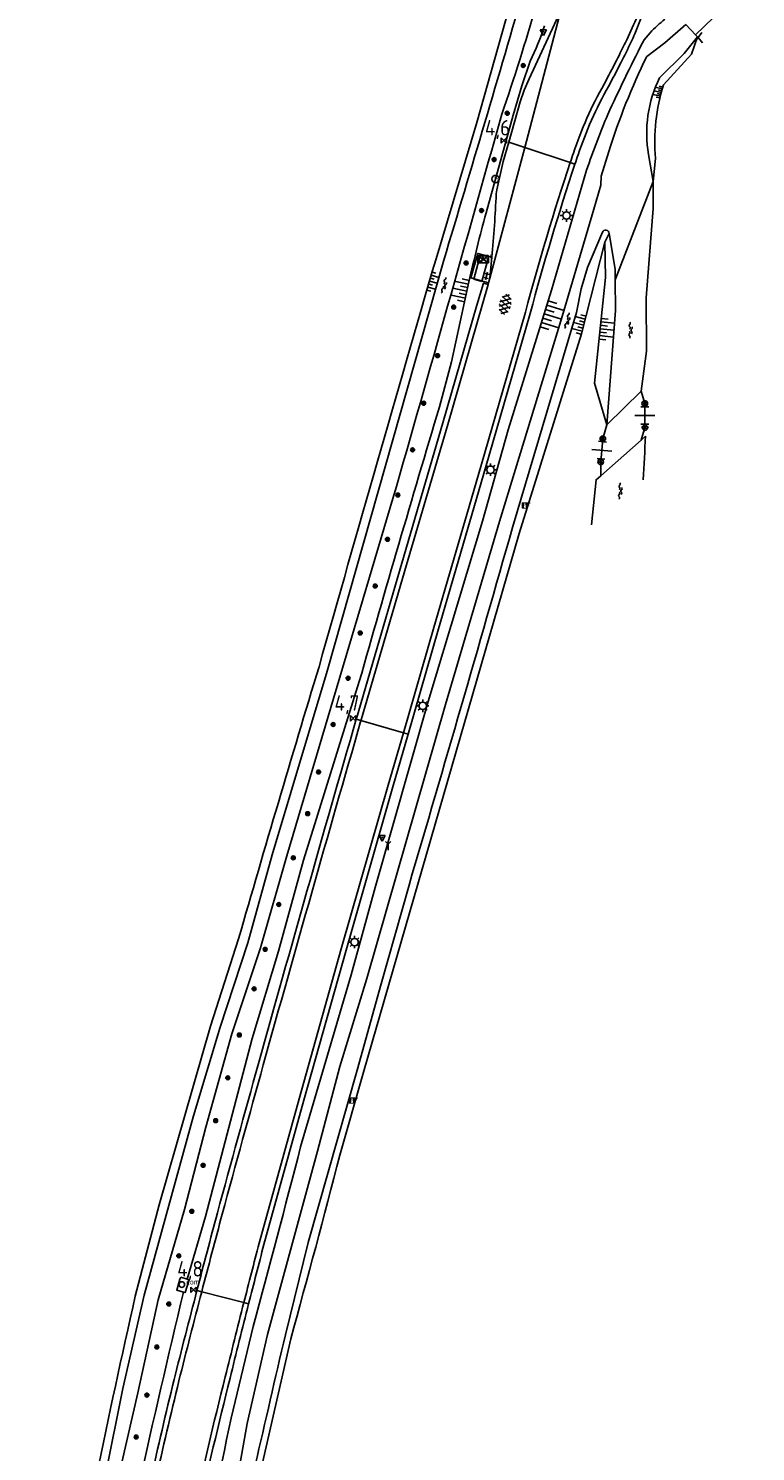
# Model space of a CAD drawing. Extents: x 121149 to 123702, y 457169 to 470031.
# Tile 47 of 87: x 121974 to 122091, y 465110 to 465339. Entities that reach past the tile are written whole.
import ezdxf
from ezdxf.enums import TextEntityAlignment as Align

# ---------------------------------------------------------------- set-up
doc = ezdxf.new("R2010")
doc.units = 0
doc.header["$LTSCALE"] = 4
doc.layers.get('0').update_dxf_attribs({"color": 8, "linetype": 'CONTINUOUS'})
doc.layers.add('REFERENTIE', color=8, linetype='CONTINUOUS')
doc.styles.add('ISO', font='ISO')
doc.styles.get("Standard").update_dxf_attribs({"font": 'ISO'})

# ---------------------------------------------------------------- blocks, each defined once
blk = doc.blocks.new('talud')
at = {"color": 0}
for p, q in [((0, 0.75), (0.5, 0.75)), ((0, 0.5), (1, 0.5)), ((0, 0.25), (0.5, 0.25)), ((0, 0), (1, 0)), ((0, -0.25), (0.5, -0.25)), ((0, -0.5), (1, -0.5)), ((0, -0.75), (0.5, -0.75))]:
    blk.add_line(p, q, dxfattribs=at)
blk = doc.blocks.new('kilometerpaal')
at = {"color": 0}
for p, q in [((-0.44, 0.44), (0.44, -0.44)), ((-0.44, -0.44), (-0.44, 0.44)), ((0.44, 0.44), (-0.44, -0.44)), ((0.44, -0.44), (0.44, 0.44))]:
    blk.add_line(p, q, dxfattribs=at)
at = {"color": 0, "style": 'ISO'}
blk.add_attdef('KILOMETERPAAL', (0.59, 0.87), '', height=2.5, dxfattribs=at)
blk = doc.blocks.new('boom')
at = {"color": 0}
for radius in [0.315, 0.225, 0.135]:
    blk.add_circle((0, 0), radius, dxfattribs=at)
blk = doc.blocks.new('verkeersbord-pl')
at = {"linetype": 'Continuous'}
blk.add_circle((0, 0), 0.03, dxfattribs=at)
blk = doc.blocks.new('verkeersbord')
at = {"color": 0}
for p, q in [((0.5, 0.32), (-0.5, 0.32)), ((-0.5, 0.32), (0, -0.6)), ((0, -0.6), (0.5, 0.32))]:
    blk.add_line(p, q, dxfattribs=at)
blk = doc.blocks.new('asfalt6')
at = {"color": 0, "linetype": 'ByBlock', "lineweight": -2}
for p, q in [((-0.93, 0.18), (0.7, 1.13)), ((-0.89, -0.52), (0.89, 0.52)), ((-0.89, 0.52), (0.89, -0.52)), ((-0.76, 1.01), (0.3, 1.62)), ((-0.7, 1.13), (0.93, 0.18)), ((-0.3, 1.62), (0.76, 1.01)), ((-0.93, -0.18), (0.7, -1.13)), ((-0.76, -1.01), (0.3, -1.62)), ((-0.7, -1.13), (0.93, -0.18)), ((-0.3, -1.62), (0.76, -1.01))]:
    blk.add_line(p, q, dxfattribs=at)
blk = doc.blocks.new('tegels2')
at = {"color": 0, "linetype": 'ByBlock', "lineweight": -2}
for p, q in [((0.3125, 0.3125), (-0.3125, 0.3125)), ((0, -0.625), (0, 0.625)), ((0.3125, -0.3125), (-0.3125, -0.3125))]:
    blk.add_line(p, q, dxfattribs=at)
blk = doc.blocks.new('lichtmast')
at = {"color": 0}
for p, q in [((-0.6, 0), (-1, 0)), ((-0.71, 0.71), (-0.42, 0.42)), ((0, 0.6), (0, 1)), ((0.42, 0.42), (0.71, 0.71)), ((0.6, 0), (1, 0)), ((-0.42, -0.42), (-0.71, -0.71)), ((0, -0.6), (0, -1)), ((0.42, -0.42), (0.71, -0.71))]:
    blk.add_line(p, q, dxfattribs=at)
blk.add_circle((0, 0), 0.6, dxfattribs=at)
blk = doc.blocks.new('bushalte')
at = {"color": 0}
blk.add_circle((0, 0), 0.6, dxfattribs=at)
at = {"color": 0, "linetype": 'Continuous', "style": 'ISO'}
blk.add_attdef('H', (-0.21, -0.4), '', height=0.8, dxfattribs=at)
blk = doc.blocks.new('water')
at = {"color": 0, "linetype": 'ByBlock', "lineweight": -2}
for centre, start, end in [((-0.01, 0.75), 129.7446, 230.2554), ((-0.32, 1.12), 309.7446, 50.2554), ((-0.32, 0.37), 309.7446, 50.2554), ((0.32, 0.01), 129.7446, 230.2554), ((0, 0.38), 309.7446, 50.2554), ((-0.01, -0.74), 129.7446, 230.2554), ((-0.32, -0.37), 309.7446, 50.2554), ((-0.32, -1.12), 309.7446, 50.2554), ((0, -0.37), 309.7446, 50.2554)]:
    blk.add_arc(centre, 0.244, start, end, dxfattribs=at)
blk = doc.blocks.new('abri')
at = {"color": 0}
for p, q in [((-2.1, 1.2), (2.1, 1.2)), ((-2.1, -1.2), (-2.1, 1.2)), ((2.1, 1.2), (2.1, -1.2)), ((2.1, -1.2), (-2.1, -1.2))]:
    blk.add_line(p, q, dxfattribs=at)
at = {"color": 0, "linetype": 'Continuous', "style": 'ISO', "flags": 2}
blk.add_attdef('ABRI', text='', height=0.8, dxfattribs=at).set_placement((0, 0), align=Align.MIDDLE_CENTER)
blk = doc.blocks.new('schk')
at = {"color": 0}
for p, q in [((0.86, 0.56), (-0.86, 0.56)), ((-0.86, 0.56), (-0.86, -0.56)), ((0.86, -0.56), (0.86, 0.56)), ((-0.86, -0.56), (0.86, -0.56))]:
    blk.add_line(p, q, dxfattribs=at)
at = {"color": 0, "linetype": 'Continuous'}
for p, q in [((-0.86, 0.56), (0.86, -0.56)), ((-0.86, -0.56), (0.86, 0.56))]:
    blk.add_line(p, q, dxfattribs=at)
blk = doc.blocks.new('afvalbak')
at = {"color": 0}
blk.add_circle((0, 0), 0.45, dxfattribs=at)
at = {"color": 0, "style": 'ISO'}
blk.add_attdef('AFVALBAK', (0.7, 0), '', height=0.9, dxfattribs=at)
blk = doc.blocks.new('grensmarkering')
at = {"linetype": 'ByBlock', "lineweight": -2}
h = blk.add_hatch(color=0, dxfattribs=at)
h.dxf.hatch_style = 1
h.paths.add_polyline_path([(0.5, 0.43, 0.414214), (0.43, 0.5), (-0.43, 0.5, 0.414214), (-0.5, 0.43), (-0.5, -0.43, 0.414214), (-0.43, -0.5), (0.43, -0.5, 0.414214), (0.5, -0.43)])
h.paths.add_polyline_path([(0.14, -0.24), (0.16, -0.24), (0.16, -0.27, -0.083333), (-0.16, -0.27), (-0.16, -0.24), (-0.14, -0.24), (-0.08, 0.22, -0.219912), (-0.05, 0.27, 0.457379), (-0.04, 0.32, -2.245674), (0.04, 0.32, 0.457379), (0.05, 0.27, -0.219912), (0.08, 0.22)], flags=16)
h.paths.add_polyline_path([(0.16, -0.32), (0.16, -0.41, -0.083333), (-0.16, -0.41), (-0.16, -0.32, 0.083333)], flags=16)
at = {"color": 0, "linetype": 'ByBlock', "lineweight": -2}
blk.add_attdef('GRENSMARKERING', (0.6, 0), '', height=0.5, dxfattribs=at)
blk = doc.blocks.new('paal')
at = {"color": 0}
for radius in [0.45, 0.2]:
    blk.add_circle((0, 0), radius, dxfattribs=at)
blk = doc.blocks.new('DRHEK')
at = {"color": 0, "linetype": 'Continuous'}
for p, q in [((1.25, 0), (-1.25, 0)), ((-0.5, 0.7), (0.5, 0.7)), ((-0.5, -0.7), (0.5, -0.7))]:
    blk.add_line(p, q, dxfattribs=at)
blk = doc.blocks.new('verkl-com')
at = {"color": 0}
blk.add_circle((0, 0), 0.45, dxfattribs=at)
at = {"color": 0, "style": 'ISO'}
blk.add_attdef('VERKL-COM', (0.7, 0), '', height=0.9, dxfattribs=at)
blk = doc.blocks.new('wegwijzer')
at = {"color": 0}
for q in [(-0.42, 1.42), (0.42, 1.42), (0, 0)]:
    blk.add_line((0, 1), q, dxfattribs=at)

msp = doc.modelspace()

# ---------------------------------------------------------------- linework, layer by layer
at = {"layer": 'REFERENTIE'}
for points in [[(122040.616, 465302.049, 0.0027195), (122053.733, 465346.47)], [(122055.514, 465343.158, -0.0137724), (122049.972, 465325.617)], [(122070.109, 465337.593, 0.0114417), (122071.807, 465341.422)], [(122073.869, 465338.735, -0.0355788), (122076.27, 465340.917)], [(122056.859, 465339.841, -0.0316234), (122054.563, 465334.144)], [(122070.83, 465337.247, 0.0047514), (122071.422, 465338.528)], [(122067.055, 465325.563, -0.0096473), (122072.653, 465337.122)], [(122068.443, 465334.242, 0.0034661), (122070.109, 465337.593)], [(122069.155, 465333.877, 0.003803), (122070.83, 465337.247)], [(122066.477, 465330.431, -0.0009359), (122068.443, 465334.242)], [(122067.18, 465330.048, -0.0009381), (122069.155, 465333.877)], [(122067.205, 465319.593, -0.0360229), (122073.322, 465334.896)], [(122075.401, 465331.44, 0.159259), (122073.635, 465319.083)], [(122063.681, 465324.948, -0.0259417), (122066.477, 465330.431)], [(122064.416, 465324.631, -0.0262545), (122067.18, 465330.048)], [(122076.02, 465330.331, 0.092348), (122074.724, 465318.442)], [(122049.972, 465325.617, -0.001548), (122032.422, 465263.63)], [(122061.502, 465319.303, -0.0129807), (122063.681, 465324.948)], [(122062.258, 465319.041, -0.0128924), (122064.416, 465324.631)], [(122063.645, 465316.563, -0.0177549), (122067.055, 465325.563)], [(122053.769, 465293.659, -0.0146078), (122061.004, 465317.81)], [(122054.54, 465293.445, -0.014631), (122061.763, 465317.558)], [(122061.004, 465317.81, -0.0014065), (122061.502, 465319.303)], [(122061.763, 465317.558, -0.0008092), (122062.258, 465319.041)], [(122049.08, 465312.753, -0.0110385), (122048.371, 465302.515)], [(122047.431, 465309.68, 0.0098104), (122044.68, 465298.569)], [(122066.807, 465306.888, 0.3354302), (122066.178, 465306.557)], [(122067.296, 465306.372, 0.3353219), (122066.807, 465306.888)], [(122020.511, 465236.48, -0.0019606), (122039.366, 465302.281)], [(122026.991, 465234.076, -0.0039287), (122039.921, 465278.381)], [(122073.14, 465273.675, -0.0015607), (122072.765, 465266.647)], [(122051.702, 465258.959, -0.0024447), (122035.013, 465201.26)], [(122007.549, 465192.605, -0.0036031), (122020.511, 465236.48)], [(122026.504, 465228.017, 0.0023203), (122010.751, 465172.489)], [(122011.522, 465172.275, -0.002304), (122027.272, 465227.795)], [(122010.751, 465172.489, 0.0014572), (122004.136, 465148.403)], [(122004.908, 465148.195, -0.001419), (122011.522, 465172.275)], [(122009.871, 465130.057, 0.0031405), (122017.544, 465159.025)], [(122023.865, 465157.711, -0.0040187), (122015.956, 465128.085)], [(122004.136, 465148.403, 0.0017383), (122000.824, 465135.862)], [(122001.599, 465135.664, -0.0017045), (122004.908, 465148.195)], [(122008.392, 465133.938, -0.0016705), (122010.856, 465143.498)], [(122009.167, 465133.741, -0.0016977), (122011.629, 465143.29)], [(121978.999, 465076.784, -0.0111012), (121990.893, 465134.957)], [(121998.648, 465135.625, 0.0030553), (121991.495, 465104.596)], [(122000.824, 465135.862, 0.0019644), (121997.144, 465121.508)], [(121997.921, 465121.316, -0.0019653), (122001.599, 465135.664)], [(122005.397, 465121.94, -0.0022359), (122008.392, 465133.938)], [(122006.173, 465121.747, -0.0021973), (122009.167, 465133.741)], [(122015.082, 465128.708, 0.0030935), (122005.516, 465086.654)], [(121997.144, 465121.508, 0.0089435), (121989.82, 465088.846)], [(121990.553, 465088.718, -0.0076075), (121997.921, 465121.316)], [(122000.13, 465099.678, -0.0068707), (122005.397, 465121.94)], [(122000.911, 465099.505, -0.0068343), (122006.173, 465121.747)], [(122000.18, 465087.666, 0.0090794), (122006.337, 465115.289)]]:
    msp.add_lwpolyline(points, format="xyb", dxfattribs=at)
for points in [[(122045.921, 465324.235), (122052.237, 465346.635)], [(122081.185, 465338.396), (122086.936, 465343.943), (122090.868, 465343.408)], [(122059.507, 465342.335), (122054.368, 465331.274), (122053.593, 465329.447), (122052.949, 465327.57), (122051.099, 465321.095)], [(122053.658, 465320.246), (122059.507, 465342.335)], [(122071.422, 465338.528), (122072.462, 465341.154), (122071.807, 465341.422)], [(122072.653, 465337.122), (122072.93, 465337.599), (122073.869, 465338.735)], [(122073.322, 465334.896), (122076.252, 465337.107), (122079.637, 465340.078)], [(122081.528, 465338.078), (122079.355, 465335.371), (122075.401, 465331.44)], [(122079.637, 465340.078), (122081.185, 465338.396)], [(122081.528, 465338.078), (122080.559, 465335.272)], [(122081.185, 465338.396), (122081.528, 465338.078)], [(122081.414, 465337.701), (122081.613, 465337.979)], [(122081.528, 465338.078), (122081.613, 465337.979)], [(122081.613, 465337.979), (122082.188, 465338.786)], [(122081.613, 465337.979), (122082.345, 465337.127)], [(122054.563, 465334.144), (122053.192, 465330.151), (122051.796, 465325.423), (122047.431, 465309.68)], [(122080.559, 465335.272), (122076.02, 465330.331)], [(122039.366, 465302.281), (122045.921, 465324.235)], [(121995.79, 465041.397), (121997.925, 465057.638), (122000.173, 465071.807), (122003.19, 465087.291), (122006.594, 465101.411), (122008.949, 465114.408), (122012.228, 465128.78), (122020.282, 465158.338), (122023.877, 465172.027), (122028.202, 465186.191), (122040.874, 465230.413), (122049.607, 465259.927), (122059.706, 465292.943), (122064.821, 465310.279), (122065.954, 465314.157), (122066.01, 465315.59), (122067.205, 465319.593)], [(122048.066, 465299.129), (122053.658, 465320.246)], [(122051.099, 465321.095), (122050.203, 465317.959), (122049.172, 465313.393), (122049.08, 465312.753)], [(122051.099, 465321.095), (122053.658, 465320.246)], [(122053.658, 465320.246), (122061.004, 465317.81)], [(122061.004, 465317.81), (122061.763, 465317.558)], [(122073.635, 465319.083), (122074.393, 465314.742)], [(122074.724, 465318.442), (122074.393, 465314.742)], [(122017.544, 465159.025), (122025.697, 465186.766), (122029.563, 465200.877), (122038.128, 465230.887), (122046.843, 465259.965), (122051.002, 465274.662), (122057.988, 465297.224), (122063.645, 465316.563)], [(122074.393, 465314.742), (122068.269, 465298.852)], [(122074.393, 465314.742), (122074.389, 465310.395), (122073.26, 465295.948), (122073.298, 465287.35), (122072.414, 465280.932)], [(122066.178, 465306.557), (122063.777, 465300.893), (122062.748, 465297.423), (122062.001, 465293.592), (122051.702, 465258.959)], [(122066.564, 465304.967), (122067.296, 465306.372)], [(122068.267, 465300.612), (122067.296, 465306.372)], [(122066.564, 465304.967), (122062.828, 465290.174)], [(122066.922, 465275.516), (122064.92, 465282.234), (122066.672, 465299.27), (122066.564, 465304.967)], [(121973.677, 465049.462), (121975.296, 465056.324), (121979.874, 465076.575), (121986.067, 465106.139), (121988.912, 465120.084), (121992.333, 465135.104), (122000.261, 465164.039), (122004.563, 465178.33), (122009.022, 465191.951), (122012.95, 465206.117), (122021.818, 465235.755), (122040.616, 465302.049)], [(122047.835, 465298.386), (122044.97, 465299.202), (122046.099, 465303.141), (122048.371, 465302.515)], [(122048.371, 465302.515), (122048.066, 465299.129)], [(122048.066, 465299.129), (122047.835, 465298.386)], [(122066.922, 465275.516), (122068.273, 465293.954), (122068.269, 465298.852)], [(122068.269, 465298.852), (122068.267, 465300.612)], [(122047.772, 465298.149), (122047.02, 465298.353), (122045.962, 465294.767), (122040.479, 465275.79), (122033.842, 465253.16), (122026.538, 465228.135), (122026.504, 465228.017)], [(122027.272, 465227.795), (122027.306, 465227.912), (122034.61, 465252.935), (122041.247, 465275.566), (122047.772, 465298.149)], [(122044.68, 465298.569), (122041.876, 465285.646)], [(122047.835, 465298.386), (122047.772, 465298.149)], [(122034.1, 465225.827), (122039.003, 465242.832), (122046.595, 465268.798), (122053.769, 465293.659)], [(122034.869, 465225.605), (122039.771, 465242.609), (122047.363, 465268.575), (122054.54, 465293.445)], [(122062.828, 465290.174), (122052.781, 465257.979)], [(122041.876, 465285.646), (122039.921, 465278.381)], [(122072.414, 465280.932), (122066.922, 465275.516)], [(122073.018, 465278.929), (122072.414, 465280.932)], [(122073.018, 465278.929), (122073.052, 465275.038)], [(122066.254, 465273.258), (122066.922, 465275.516)], [(122072.431, 465273.006), (122073.052, 465275.038)], [(122072.431, 465273.006), (122073.14, 465273.675)], [(122065.913, 465267.285), (122072.431, 465273.006)], [(122066.254, 465273.258), (122065.918, 465269.514)], [(122065.913, 465267.285), (122065.918, 465269.514)], [(122064.455, 465259.352), (122065.162, 465266.64), (122065.913, 465267.285)], [(122032.422, 465263.63), (122015.326, 465205.971), (122011.075, 465191.154), (122006.449, 465177.281), (122002.248, 465162.209), (121998.823, 465148.923), (121994.558, 465134.39), (121991.329, 465119.382), (121984.321, 465088.94), (121979.005, 465065.462), (121975.694, 465048.712)], [(122052.781, 465257.979), (122027.695, 465171.112)], [(121999.255, 465137.713), (122002.206, 465147.818), (122009.755, 465176.502), (122013.973, 465190.597), (122018.012, 465205.296), (122026.991, 465234.076)], [(122026.504, 465228.017), (122027.272, 465227.795)], [(122027.272, 465227.795), (122034.1, 465225.827)], [(122010.856, 465143.498), (122017.299, 465166.814), (122024.099, 465190.981), (122031.659, 465217.358), (122034.1, 465225.827)], [(122011.629, 465143.29), (122018.07, 465166.599), (122024.869, 465190.762), (122032.428, 465217.137), (122034.869, 465225.605)], [(122034.1, 465225.827), (122034.869, 465225.605)], [(122035.013, 465201.26), (122030.505, 465185.354), (122026.668, 465171.394), (122018.736, 465143.602), (122015.082, 465128.708)], [(122003.033, 465178.498), (122007.549, 465192.605)], [(121994.728, 465149.709), (122003.033, 465178.498)], [(122027.695, 465171.112), (122023.865, 465157.711)], [(121990.893, 465134.957), (121994.728, 465149.709)], [(121998.648, 465135.625), (121997.584, 465135.942), (121998.079, 465137.687), (121998.254, 465138.031)], [(121998.254, 465138.031), (121999.255, 465137.713)], [(121999.255, 465137.713), (121999.586, 465137.608), (121998.932, 465135.54), (121998.648, 465135.625)], [(122000.824, 465135.862), (122001.599, 465135.664)], [(122001.599, 465135.664), (122008.392, 465133.938)], [(122008.392, 465133.938), (122009.167, 465133.741)], [(122006.337, 465115.289), (122009.871, 465130.057)], [(122015.956, 465128.085), (122009.548, 465100.064)]]:
    msp.add_lwpolyline(points, dxfattribs=at)

# ---------------------------------------------------------------- block references
at = {"layer": 'REFERENTIE', "linetype": 'Continuous'}
for name, p in [('verkeersbord', (122056.674, 465338.877)), ('verkeersbord-pl', (122056.674, 465338.877)), ('boom', (122053.433, 465333.45)), ('boom', (122050.853, 465325.745)), ('boom', (122048.725, 465318.275)), ('boom', (122046.706, 465310.052)), ('lichtmast', (122060.393, 465309.255)), ('boom', (122044.221, 465301.597)), ('schk', (122046.979, 465302.198)), ('boom', (122042.217, 465294.482)), ('boom', (122039.616, 465286.64)), ('boom', (122037.384, 465278.979)), ('paal', (122073.018, 465278.929)), ('paal', (122066.254, 465273.258)), ('paal', (122073.052, 465275.038)), ('boom', (122035.593, 465271.457)), ('lichtmast', (122048.139, 465268.252)), ('paal', (122065.918, 465269.514)), ('boom', (122033.212, 465264.177)), ('boom', (122031.535, 465257.024)), ('boom', (122029.574, 465249.505)), ('boom', (122027.152, 465241.915)), ('boom', (122025.194, 465234.627)), ('lichtmast', (122037.226, 465230.177)), ('boom', (122022.784, 465227.159)), ('boom', (122020.433, 465219.505)), ('boom', (122018.673, 465212.783)), ('verkeersbord', (122030.694, 465208.938)), ('verkeersbord-pl', (122030.694, 465208.938)), ('wegwijzer', (122031.644, 465206.878)), ('boom', (122016.361, 465205.656)), ('boom', (122014.022, 465198.134)), ('boom', (122011.824, 465190.903)), ('lichtmast', (122026.24, 465192.066)), ('boom', (122010.038, 465184.527)), ('boom', (122007.671, 465177.083)), ('boom', (122005.796, 465170.184)), ('boom', (122003.854, 465163.276)), ('boom', (122001.829, 465156.073)), ('boom', (121999.998, 465148.644)), ('boom', (121997.894, 465141.468)), ('boom', (121996.287, 465133.708)), ('boom', (121994.369, 465126.771)), ('boom', (121992.76, 465119.013)), ('boom', (121991.037, 465112.26))]:
    msp.add_blockref(name, p, dxfattribs=at)
for name, p, xscale, yscale, rotation in [('talud', (122075.678, 465329.078), 1.1928, 1.1928, 165.7307534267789), ('abri', (122046.66, 465300.837), 1.000025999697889, 0.5714434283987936, 74.57402962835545), ('talud', (122038.326, 465298.675), 1.283789, 2, 343.8951599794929), ('talud', (122044.352, 465297.052), 2.336259, 2.336259, 167.7425199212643), ('talud', (122056.805, 465293.404), 2.909028, 2.909028, 342.8045946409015), ('talud', (122063.167, 465291.558), 1.698362, 2, 165.4728021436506), ('talud', (122065.82, 465290.99), 2.230683, 2.230683, 354.1335038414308), ('DRHEK', (122073.035, 465276.984), 1.283789, 2, 0.4583564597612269), ('DRHEK', (122066.086, 465271.386), 1.283789, 2, 354.8937582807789)]:
    msp.add_blockref(name, p, dxfattribs=dict(at, xscale=xscale, yscale=yscale, rotation=rotation))
ref = msp.add_blockref('kilometerpaal', (122050.287, 465321.364), dxfattribs=at)
ref.add_attrib('KILOMETERPAAL', '4,6', (122047.246, 465322.154), dxfattribs={"layer": '0', "color": 0, "height": 2.5, "style": 'ISO'})
for name, p, values in [('bushalte', (122048.956, 465315.143), {'H': 'h'}), ('afvalbak', (122046.549, 465302.316), {'AFVALBAK': 'pr'}), ('grensmarkering', (122053.694, 465262.497), {'GRENSMARKERING': '?'}), ('grensmarkering', (122025.835, 465166.525), {'GRENSMARKERING': '?'}), ('verkl-com', (121998.387, 465136.838), {'VERKL-COM': 'com'})]:
    msp.add_blockref(name, p, dxfattribs=at).add_auto_attribs(values)
for name, p, rotation in [('water', (122040.729, 465297.968), 344.3930695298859), ('tegels2', (122047.526, 465299.494), 345.227276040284), ('asfalt6', (122050.519, 465294.933), 346.1722049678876), ('water', (122060.608, 465292.274), 343.9208276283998), ('water', (122070.737, 465290.756), 358.8542371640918), ('water', (122069.089, 465264.825), 356.67392639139)]:
    msp.add_blockref(name, p, dxfattribs=dict(at, rotation=rotation))
ref = msp.add_blockref('kilometerpaal', (122026.01, 465228.159), dxfattribs=at)
ref.add_attrib('KILOMETERPAAL', '4,7', (122023, 465229.375), dxfattribs={"layer": '0', "color": 0, "height": 2.5, "style": 'ISO'})
ref = msp.add_blockref('kilometerpaal', (122000.287, 465135.998), dxfattribs=at)
ref.add_attrib('KILOMETERPAAL', '4,8', (121997.652, 465138.123), dxfattribs={"layer": '0', "color": 0, "height": 2.5, "style": 'ISO'})

doc.saveas('drawing.dxf')
